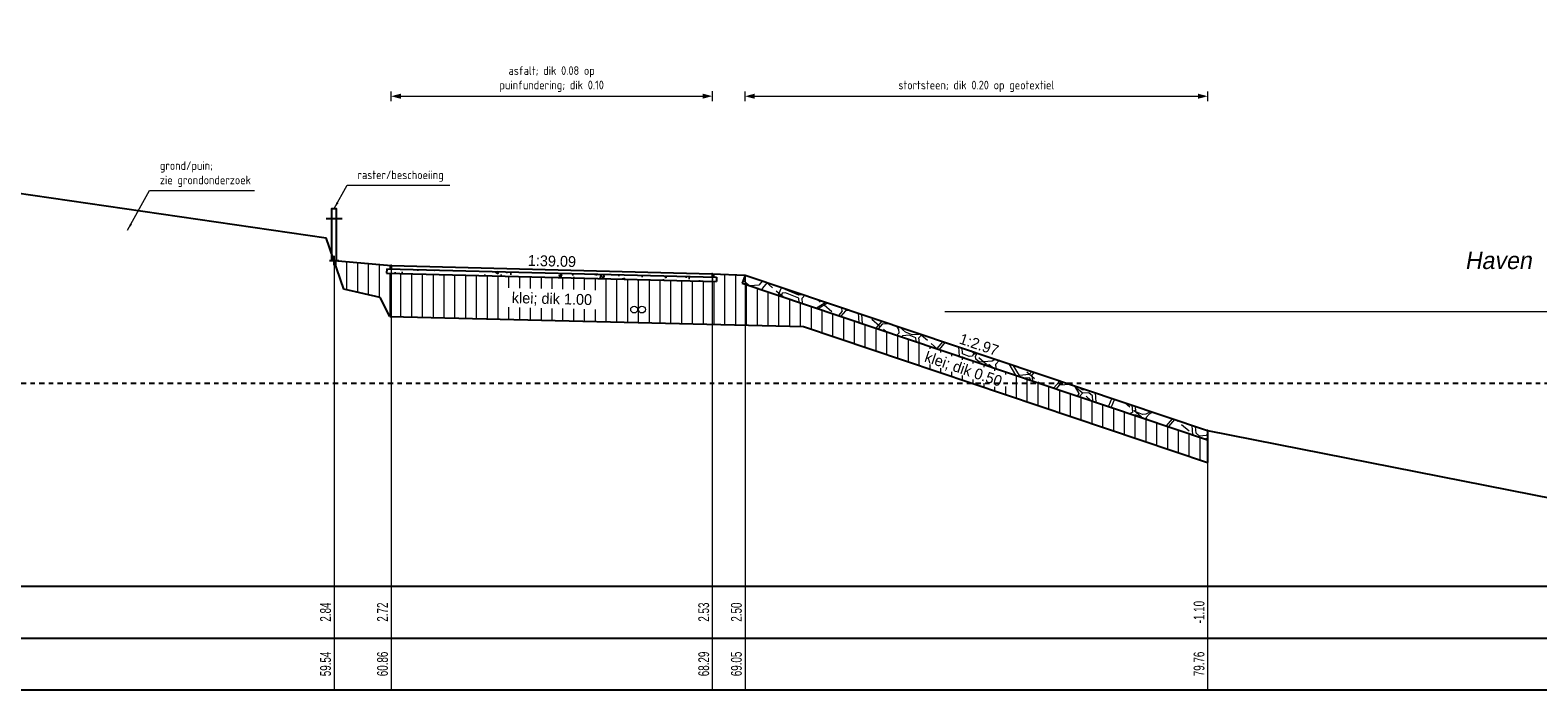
# Model space of a CAD drawing. Header units: metres. Extents: x 132 to 905, y -50 to 63.
# Tile 31 of 86: x 433 to 468, y -21 to -6. Entities that reach past the tile are written whole.
import ezdxf
from ezdxf.enums import TextEntityAlignment as Align

# ---------------------------------------------------------------- set-up
doc = ezdxf.new("R2010")
doc.units = ezdxf.units.M
doc.header["$LTSCALE"] = 0.1
doc.linetypes.add('NAP', pattern=[20, 12.5, -2.5, 2.5, -2.5])
for name, color, linetype in [('702', 1, 'Continuous'), ('BS-KANT-VERHARDING', 1, 'Continuous'), ('BS-ZANDLIJN_NVV', 198, 'Continuous'), ('DP-BS-RASTER', 255, 'Continuous'), ('DP-Matenbalk', 1, 'Continuous'), ('DP-Matenbalk_bestaandehoogten', 6, 'Continuous')]:
    doc.layers.add(name, color=color, linetype=linetype)
for name, color, linetype, lineweight in [('BS-OVERIGE-TEKSTEN-1', 253, 'RASTER', 0), ('DP-BS-arcering_klei', 253, 'Continuous', 0), ('DP-BS-arcering_kreukelberm', 253, 'Continuous', 0), ('DP-BS-arcering_slakken', 253, 'Continuous', 25), ('DP-BS-Maatvoering', 2, 'Continuous', 20), ('DP-BS-Matenbalk_verlenglijnen', 253, 'Continuous', 0), ('DP-BS-materiaalomschrijving', 213, 'Continuous', 18), ('DP-BS-profiel', 2, 'Continuous', 25), ('DP-NAP-lijn', 6, 'NAP', 25), ('DP-Taludhelling', 1, 'Continuous', 18), ('DP-Waterlijn', 1, 'Continuous', 13), ('TL-2.5 mm tekst_schaaldp', 7, 'Continuous', 25), ('TL-5.0mm Tekst', 4, 'Continuous', 50)]:
    doc.layers.add(name, color=color, linetype=linetype, lineweight=lineweight)
doc.layers.add('Constructielijn', color=33, linetype='Continuous', lineweight=0, plot=False)
doc.styles.add('bestomschr', font='isocp.shx', dxfattribs={"width": 0.96})
doc.styles.add('StagCAD', font='StagCAD.ttf')
doc.linetypes.add('RASTER', pattern='A,3,-2,[200,RASTER,S=0.75,R=0,X=0,Y=0],-2,3', length=10)
doc.dimstyles.new('best-leader 1_100', dxfattribs={"dimscale": 0.1, "dimtxt": 2, "dimasz": 1.6, "dimexe": 0, "dimexo": 0, "dimgap": 0.8, "dimtad": 1, "dimrnd": 0.001, "dimzin": 1, "dimdsep": 46, "dimtxsty": 'bestomschr', "dimblk": 'RAD_PIJL', "dimcen": 0.09, "dimse1": 1, "dimse2": 1, "dimclrd": 212, "dimclre": 1, "dimclrt": 2, "dimazin": 0, "dimtfac": 1, "dimtix": 1, "dimtmove": 0, "dimatfit": 0, "dimfxl": 1, "dimtvp": 0.83, "dimtolj": 1, "dimtzin": 0, "dimlwd": 5, "dimarcsym": 0})
doc.dimstyles.new('bestaand 1_100', dxfattribs={"dimscale": 0.1, "dimtxt": 2, "dimasz": 0.8, "dimexe": 0, "dimexo": 0, "dimgap": 1, "dimtad": 1, "dimrnd": 0.001, "dimzin": 1, "dimdsep": 46, "dimtxsty": 'bestomschr', "dimblk1": 'DIM_PIJL', "dimblk2": 'DIM_PIJL', "dimsah": 1, "dimcen": 0.09, "dimse1": 1, "dimse2": 1, "dimclrd": 212, "dimclre": 1, "dimclrt": 2, "dimazin": 0, "dimtfac": 1, "dimtix": 1, "dimtmove": 0, "dimatfit": 3, "dimldrblk": 'RAD_PIJL', "dimfxl": 1, "dimtvp": 0.83, "dimtolj": 1, "dimtzin": 0, "dimlwd": 9, "dimlwe": 5, "dimarcsym": 0})

# ---------------------------------------------------------------- blocks, each defined once
blk = doc.blocks.new('123')
at = {"layer": 'DP-BS-RASTER'}
for points in [[(-0.25, -0.25), (0.25, 0.25)], [(0.25, -0.25), (-0.25, 0.25)]]:
    blk.add_lwpolyline(points, dxfattribs=at)
blk = doc.blocks.new('*U73')
at = {"layer": 'DP-Matenbalk'}
for p, q in [((6, -3.5), (60.561, -3.5)), ((6, -4.7), (60.561, -4.7)), ((6, -5.9), (60.561, -5.9))]:
    blk.add_line(p, q, dxfattribs=at)
at = {"layer": 'DP-Matenbalk', "style": 'StagCAD', "width": 0.8}
blk.add_attdef('DPNR', (0, -3.356), '', height=0.25, dxfattribs=at)
at = {"layer": 'TL-2.5 mm tekst_schaaldp', "style": 'StagCAD', "width": 0.96}
blk.add_attdef('SCHAAL', (-0.05, -7.524), '', height=0.25, dxfattribs=at)
at = {"layer": 'TL-5.0mm Tekst', "style": 'StagCAD', "width": 0.96}
blk.add_attdef('OMSCHRIJVING', (-0.05, -6.935), '', height=0.5, dxfattribs=at)
blk = doc.blocks.new('*U82')
at = {"layer": 'DP-NAP-lijn'}
blk.add_line((0, 0), (605.61, 0), dxfattribs=at)
at = {"layer": 'DP-NAP-lijn', "style": 'StagCAD'}
blk.add_attdef('NAPLIJN', (6.25, 1), '', height=2.5, dxfattribs=at)
blk = doc.blocks.new('DIM_PIJL')
at = {"color": 1}
blk.add_line((0, 1.41), (0, -1.41), dxfattribs=at)
at = {"color": 1, "linetype": 'ByBlock'}
blk.add_solid([(-2.83, -0.75), (-2.83, 0.75), (0, 0)], dxfattribs=at)
blk = doc.blocks.new('*D91')
at = {"layer": 'Defpoints', "color": 0, "transparency": 16777216}
for p in [(448.707, -7.189), (441.272, -11.11), (448.708, -11.291)]:
    blk.add_point(p, dxfattribs=at)
at = {"layer": 'DP-BS-Maatvoering', "color": 212, "lineweight": 9, "transparency": 16777216}
blk.add_line((441.351, -7.191), (448.627, -7.189), dxfattribs=at)
at = {"layer": 'DP-BS-Maatvoering', "color": 212, "lineweight": 9, "transparency": 16777216, "xscale": 0.08000000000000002, "yscale": 0.08000000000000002, "zscale": 0.08000000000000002}
for p, rotation in [((441.271, -7.191), 180.0164307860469), ((448.707, -7.189), 0.01643078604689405)]:
    blk.add_blockref('DIM_PIJL', p, dxfattribs=dict(at, rotation=rotation))
at = {"layer": 'DP-BS-Maatvoering', "color": 2, "transparency": 16777216, "insert": (444.989, -6.794), "char_height": 0.2, "attachment_point": 5, "rotation": 0.0164, "style": 'bestomschr'}
blk.add_mtext('\\A1;asfalt; dik 0.08 op\\Ppuinfundering; dik 0.10', dxfattribs=at)
blk = doc.blocks.new('RAD_PIJL')
at = {"color": 1, "linetype": 'Continuous'}
blk.add_solid([(-2.83, -0.75), (-2.83, 0.75), (0, 0)], dxfattribs=at)
blk = doc.blocks.new('*D92')
at = {"layer": 'Defpoints', "color": 0, "transparency": 16777216}
for p in [(460.175, -7.191), (449.465, -11.33), (460.175, -14.931)]:
    blk.add_point(p, dxfattribs=at)
at = {"layer": 'DP-BS-Maatvoering', "color": 212, "lineweight": 9, "transparency": 16777216}
blk.add_line((449.545, -7.191), (460.095, -7.191), dxfattribs=at)
at = {"layer": 'DP-BS-Maatvoering', "color": 212, "lineweight": 9, "transparency": 16777216, "xscale": 0.08000000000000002, "yscale": 0.08000000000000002, "zscale": 0.08000000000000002, "rotation": 180}
blk.add_blockref('DIM_PIJL', (449.465, -7.191), dxfattribs=at)
at = {"layer": 'DP-BS-Maatvoering', "color": 212, "lineweight": 9, "transparency": 16777216, "xscale": 0.08000000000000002, "yscale": 0.08000000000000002, "zscale": 0.08000000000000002}
blk.add_blockref('DIM_PIJL', (460.175, -7.191), dxfattribs=at)
at = {"layer": 'DP-BS-Maatvoering', "color": 2, "transparency": 16777216, "insert": (454.82, -6.962), "char_height": 0.2, "attachment_point": 5, "style": 'bestomschr'}
blk.add_mtext('\\A1;stortsteen; dik 0.20 op geotextiel', dxfattribs=at)
blk = doc.blocks.new('riviernaam')
at = {"layer": 'TL-5.0mm Tekst', "style": 'StagCAD', "oblique": 10}
blk.add_attdef('NAAM', (0, 0), '', height=4, dxfattribs=at)
blk = doc.blocks.new('*U68')
at = {"color": 0}
blk.add_line((-0.185, 0.975), (0.185, 0.975), dxfattribs=at)
blk.add_lwpolyline([(-0.05, 0), (-0.05, 1.2), (0.05, 1.2), (0.05, 0)], dxfattribs=at)

msp = doc.modelspace()

# ---------------------------------------------------------------- hatches: boundary and pattern name
at = {"layer": 'DP-BS-arcering_klei'}
h = msp.add_hatch(dxfattribs=at)
h.set_pattern_fill('_USER', color=256, scale=0.25, angle=90, pattern_type=0)
h.set_pattern_definition([(90, (0, 1e-13), (-0.25, 0), [])])
h.paths.add_polyline_path([(443.934, -12.075), (446.046, -12.129), (446.057, -11.679), (443.945, -11.625)], flags=16)
h.paths.add_polyline_path([(453.499, -13.312), (455.47, -13.995), (455.586, -13.66), (453.587, -12.984)], flags=16)
h.paths.add_polyline_path([(439.948, -10.992), (440.179, -11.658), (441.021, -11.848), (441.242, -12.29), (450.818, -12.523), (460.175, -15.669), (460.175, -15.142), (449.401, -11.519), (449.465, -11.33), (448.708, -11.298), (448.708, -11.378), (448.806, -11.383), (448.804, -11.483), (441.168, -11.288), (441.17, -11.188), (441.27, -11.19), (441.272, -11.11), (439.953, -10.993)])
h.paths.add_polyline_path([(430.788, -9.842), (429.996, -9.051), (427.116, -9.083), (425.65, -9.478), (425.65, -10.514), (428.026, -9.873)])
at = {"layer": 'DP-BS-arcering_kreukelberm'}
h = msp.add_hatch(dxfattribs=at)
h.set_pattern_fill('NATUURST', color=256, scale=0.15, angle=94.44, style=0, pattern_type=2)
h.set_pattern_definition([(94.44, (755.9061, 39.4364), (-1.611621, 1.379376), [0.075, -0.075, 0.15, -1.2]), (94.44, (755.8778, 38.8324), (-1.611621, 1.379376), [0.375, -1.125]), (94.44, (755.8088, 38.7518), (-1.611621, 1.379376), [0.375, -1.125]), (94.44, (755.3827, 39.3957), (-1.611621, 1.379376), [0.075, -1.425]), (94.44, (755.2912, 38.6364), (-1.611621, 1.379376), [0.225, -1.275]), (94.44, (755.2165, 38.6306), (-1.611621, 1.379376), [0.225, -1.275]), (94.44, (755.072, 39.522), (-1.611621, 1.379376), [0.45, -1.05]), (94.44, (755.003, 39.4415), (-1.611621, 1.379376), [0.45, -1.05]), (94.44, (754.8825, 39.056), (-1.611621, 1.379376), [0.15, -1.35]), (94.44, (754.802, 39.125), (-1.611621, 1.379376), [0.075, -1.425]), (94.44, (754.7046, 38.4404), (-1.611621, 1.379376), [0.075, -0.075, 0.075, -1.275]), (184.44, (755.0037, 38.4636), (-1.379376, -1.611621), [0.225, -1.275]), (184.44, (755.5214, 38.579), (-1.379376, -1.611621), [0.075, -0.15, 0.075, -0.15, 0.3, -0.75]), (184.44, (754.6124, 38.6589), (-1.379376, -1.611621), [0.075, -1.425]), (184.44, (755.268, 38.9355), (-1.379376, -1.611621), [0.075, -1.425]), (184.44, (754.8883, 38.9812), (-1.379376, -1.611621), [0.075, -1.425]), (184.44, (755.6992, 39.1946), (-1.379376, -1.611621), [0.15, -1.35]), (184.44, (755.7682, 39.2752), (-1.379376, -1.611621), [0.225, -1.275]), (184.44, (754.8651, 39.2803), (-1.379376, -1.611621), [0.15, -0.075, 0.15, -1.125]), (184.44, (755.308, 39.39), (-1.379376, -1.611621), [0.3, -1.2]), (184.44, (755.3021, 39.4647), (-1.379376, -1.611621), [0.15, -1.35]), (184.44, (755.814, 39.6549), (-1.379376, -1.611621), [0.3, -1.2]), (184.44, (755.8081, 39.7297), (-1.379376, -1.611621), [0.225, -1.275]), (139.44, (755.7798, 39.1257), (-1.4954984, -0.1161226), [0.106066, -2.015254]), (139.44, (755.3885, 39.321), (-1.4954984, -0.1161226), [0.106066, -2.015254]), (139.44, (755.1526, 39.4531), (-1.4954984, -0.1161226), [0.106066, -2.015254]), (139.44, (755.0843, 38.3946), (-1.4954984, -0.1161226), [0.106066, -2.015254]), (139.44, (754.7736, 38.521), (-1.4954984, -0.1161226), [0.106066, -2.015254]), (139.44, (755.5439, 39.2578), (-1.4954984, -0.1161226), [0.2121315, -1.909189]), (139.44, (754.5602, 39.3319), (-1.4954984, -0.1161226), [0.2121315, -1.909189]), (229.44, (755.9867, 39.3674), (0.1161226, -1.4954984), [0.2121315, -1.909189]), (229.44, (755.9061, 39.4364), (0.1161226, -1.4954984), [0.2121315, -1.909189]), (229.44, (755.5149, 39.6317), (0.1161226, -1.4954984), [0.2121315, -1.909189]), (229.44, (755.0088, 39.3667), (0.1161226, -1.4954984), [0.2121315, -1.909189]), (229.44, (755.003, 39.4415), (0.1161226, -1.4954984), [0.2121315, -1.909189]), (229.44, (755.4749, 39.1772), (0.1161226, -1.4954984), [0.318198, -1.803122]), (229.44, (755.509, 39.7065), (0.1161226, -1.4954984), [0.318198, -1.803122]), (229.44, (755.5497, 39.183), (0.1161226, -1.4954984), [0.424264, -1.697056]), (229.44, (754.7046, 38.4404), (0.1161226, -1.4954984), [0.424264, -1.697056]), (229.44, (754.7794, 38.4462), (0.1161226, -1.4954984), [0.424264, -1.697056]), (229.44, (755.5961, 38.5848), (0.1161226, -1.4954984), [0.106066, -2.015254]), (229.44, (755.2223, 38.5558), (0.1161226, -1.4954984), [0.106066, -2.015254]), (121.00505, (755.90034, 39.51116), (-0.1161226, 1.4954984), [0.167705, -3.186397]), (121.00505, (755.4749, 39.1772), (-0.1161226, 1.4954984), [0.167705, -3.186397]), (121.00505, (755.5838, 39.71226), (-0.1161226, 1.4954984), [0.33541, -3.018692]), (121.00505, (755.50904, 39.70645), (-0.1161226, 1.4954984), [0.33541, -3.018692]), (157.87495, (754.7961, 39.19974), (-1.4954984, -0.1161226), [0.1677, -1.677, 0.3354, -1.174002]), (157.87495, (755.4524, 38.49844), (-1.4954984, -0.1161226), [0.167705, -3.186397]), (157.87495, (756.0332, 38.7692), (-1.4954984, -0.1161226), [0.167705, -3.186397]), (157.87495, (755.4466, 38.5732), (-1.4954984, -0.1161226), [0.167705, -3.186397]), (157.87495, (754.71555, 39.2687), (-1.4954984, -0.1161226), [0.167705, -3.186397]), (157.87495, (754.7961, 39.19974), (-1.4954984, -0.1161226), [0.167705, -3.186397]), (157.87495, (755.1932, 38.9297), (-1.4954984, -0.1161226), [0.33541, -3.018692]), (157.87495, (755.19904, 38.8549), (-1.4954984, -0.1161226), [0.33541, -3.018692]), (211.00505, (755.21646, 38.6306), (-1.4954984, -0.1161226), [0.167705, -3.186397]), (211.00505, (755.8836, 38.7576), (-1.4954984, -0.1161226), [0.33541, -3.018692]), (211.00505, (755.80885, 38.7518), (-1.4954984, -0.1161226), [0.33541, -3.018692]), (247.87495, (754.81355, 38.9754), (0.1161226, -1.4954984), [0.33541, -3.018692]), (247.87495, (754.80194, 39.12497), (0.1161226, -1.4954984), [0.503115, -2.850987]), (139.44, (756.03654, 38.7258), (-0.3048019, -0.3561213), [0.234375, -0.1171875])])
h.paths.add_polyline_path([(449.465, -11.33), (460.175, -14.931), (460.175, -15.142), (449.401, -11.519)])
at = {"layer": 'DP-BS-arcering_slakken'}
h = msp.add_hatch(dxfattribs=at)
h.set_pattern_fill('AR-CONC', color=256, scale=0.004, angle=0.0164)
h.set_pattern_definition([(50.01643, (72.54947, 50.80425), (0.7287569, -0.0635474), [0.0762, -0.8382]), (355.01643, (72.5495, 50.80425), (-0.1411928, 0.7641869), [0.06096, -0.6705623]), (100.46788, (72.6102, 50.79896), (0.5875641, 0.7006395), [0.06476, -0.712361]), (46.20063, (72.5494, 51.00745), (1.0843643, -0.1678584), [0.1143, -1.2573]), (96.652, (72.6398, 50.9935), (0.9493327, 0.9899768), [0.09714, -1.0685424]), (351.20058, (72.5494, 51.0075), (0.9493327, 0.9899768), [0.09144, -1.005839]), (21.01643, (72.651, 50.9567), (0.6065748, -0.4088869), [0.0762, -0.8382]), (326.01643, (72.651, 50.9567), (0.2469968, 0.7368227), [0.06096, -0.67056]), (71.46788, (72.7016, 50.9226), (0.8535717, 0.3279359), [0.06476, -0.7123598]), (37.51643, (72.54947, 50.80425), (0.01225742, 0.33822368), [0, -0.662432, 0, -0.68072, 0, -0.6731]), (7.51643, (72.54947, 50.80425), (0.26716372, 0.40079893), [0, -0.388112, 0, -0.647192, 0, -0.25654]), (327.51643, (72.3229, 50.8042), (0.54236893, -0.02275944), [0, -0.254, 0, -0.79248, 0, -1.05156]), (317.51643, (72.2213, 50.80416), (0.59248753, 0.1018759), [0, -0.3302, 0, -0.526288, 0, -0.74676])])
h.paths.add_polyline_path([(441.17, -11.188), (441.168, -11.288), (449.096, -11.481), (449.099, -11.381)])

# ---------------------------------------------------------------- linework, layer by layer
at = {"layer": 'BS-KANT-VERHARDING'}
for p in [(441.272, -11.11), (448.708, -11.301)]:
    msp.add_point(p, dxfattribs=at)
at = {"layer": 'BS-ZANDLIJN_NVV'}
msp.add_point((460.175, -14.931), dxfattribs=at)
at = {"layer": 'Constructielijn'}
for centre in [(446.899, -12.129), (447.079, -12.129)]:
    msp.add_circle(centre, 0.08, dxfattribs=at)
at = {"layer": 'DP-BS-Matenbalk_verlenglijnen'}
for p, q in [((439.953, -10.993), (439.953, -20.934)), ((441.272, -11.11), (441.272, -20.934)), ((448.708, -11.301), (448.708, -20.934)), ((449.465, -11.33), (449.465, -20.934)), ((460.175, -14.931), (460.175, -20.934))]:
    msp.add_line(p, q, dxfattribs=at)
for points in [[(439.953, -10.993, 0), (439.953, -10.993, 0)], [(441.272, -11.11, 0), (441.272, -11.11, 0)], [(448.708, -11.299, 0), (448.708, -11.299, 0)], [(460.175, -14.931, 0), (460.175, -14.931, 0)]]:
    msp.add_polyline3d(points, dxfattribs=at)
at = {"layer": 'DP-BS-profiel'}
for p, q in [((429.996, -9.051), (439.765, -10.466)), ((440.179, -11.658), (439.765, -10.466)), ((439.953, -10.993), (441.272, -11.11)), ((439.953, -10.993), (441.272, -11.11)), ((441.272, -11.11), (441.271, -11.19)), ((441.272, -11.11), (448.708, -11.301)), ((441.171, -11.188), (441.168, -11.288)), ((441.168, -11.288), (448.804, -11.483)), ((441.171, -11.188), (448.806, -11.383)), ((448.708, -11.301), (448.706, -11.381)), ((448.708, -11.301), (449.465, -11.33)), ((448.806, -11.383), (448.804, -11.483)), ((449.465, -11.33), (449.401, -11.519)), ((449.465, -11.33), (460.175, -14.931)), ((441.021, -11.848), (440.179, -11.658)), ((441.242, -12.29), (441.021, -11.848)), ((449.401, -11.519), (460.175, -15.142)), ((441.242, -12.29), (450.818, -12.523)), ((450.818, -12.523), (460.175, -15.669)), ((460.175, -14.931), (460.175, -15.669))]:
    msp.add_line(p, q, dxfattribs=at)
msp.add_lwpolyline([(460.175, -14.931), (469.84, -16.834), (477.96, -16.834)], dxfattribs=at)
at = {"layer": 'DP-Waterlijn'}
msp.add_line((477.96, -12.184), (454.088, -12.184), dxfattribs=at)

# ---------------------------------------------------------------- block references
at = {"layer": '702', "xscale": 0.3, "yscale": 0.3, "zscale": 0.3, "rotation": 314.999999}
msp.add_blockref('123', (439.953, -10.993), dxfattribs=at)
at = {"layer": 'BS-OVERIGE-TEKSTEN-1', "xscale": 0.1, "yscale": 0.1, "zscale": 0.1}
msp.add_blockref('riviernaam', (466.129, -11.192), dxfattribs=at).add_auto_attribs({'NAAM': 'Haven'})
at = {"layer": 'DP-BS-profiel'}
msp.add_blockref('*U68', (439.953, -10.993), dxfattribs=at)
at = {"layer": 'DP-Matenbalk'}
msp.add_blockref('*U73', (417.398, -15.034), dxfattribs=at)
at = {"layer": 'DP-NAP-lijn', "xscale": 0.1, "yscale": 0.1, "zscale": 0.1}
msp.add_blockref('*U82', (417.398, -13.834), dxfattribs=at)

# ---------------------------------------------------------------- texts
at = {"layer": 'DP-BS-Maatvoering', "color": 2, "char_height": 0.2, "attachment_point": 7, "style": 'bestomschr'}
for s, insert in [('\\A1;grond/puin;\\Pzie grondonderzoek', (435.919, -9.29)), ('\\A1;raster/beschoeiing', (440.495, -9.171))]:
    msp.add_mtext(s, dxfattribs=dict(at, insert=insert))
at = {"layer": 'DP-BS-materiaalomschrijving', "style": 'StagCAD'}
for s, rotation, p in [('klei; dik 1.00', 358.5344, (444.99, -12.077)), ('klei; dik 0.50', 341.4161, (454.458, -13.693))]:
    msp.add_text(s, height=0.25, rotation=rotation, dxfattribs=at).set_placement(p, align=Align.BOTTOM_CENTER)
at = {"layer": 'DP-Matenbalk_bestaandehoogten', "width": 0.68}
for s, p in [('2.84', (439.953, -19.134)), ('2.72', (441.272, -19.134)), ('2.53', (448.708, -19.134)), ('2.50', (449.465, -19.134)), ('-1.10', (460.175, -19.134)), ('59.54', (439.953, -20.334)), ('60.86', (441.272, -20.334)), ('68.29', (448.708, -20.334)), ('69.05', (449.465, -20.334)), ('79.76', (460.175, -20.334))]:
    msp.add_text(s, height=0.25, rotation=90, dxfattribs=at).set_placement(p, align=Align.BOTTOM_CENTER)
at = {"layer": 'DP-Taludhelling', "style": 'StagCAD'}
for s, rotation, p in [('1:39.09', 358.5344, (444.99, -11.206)), ('1:2.97', 341.4161, (454.82, -13.13))]:
    msp.add_text(s, height=0.25, rotation=rotation, dxfattribs=at).set_placement(p, align=Align.BOTTOM_CENTER)

# ---------------------------------------------------------------- dimensions: what is measured, and where the dimension line sits
at = {"layer": 'DP-BS-Maatvoering'}
dim = msp.add_linear_dim(base=(448.707, -7.189), p1=(441.272, -11.11), p2=(448.708, -11.291), angle=0.0164, text='asfalt; dik 0.08 op\\Ppuinfundering; dik 0.10', dimstyle='bestaand 1_100', dxfattribs=at)
dim.commit()
dim.dimension.update_dxf_attribs({"geometry": '*D91', "text_midpoint": (444.989, -6.794)})
dim = msp.add_linear_dim(base=(460.175, -7.191), p1=(449.465, -11.33), p2=(460.175, -14.931), text='stortsteen; dik 0.20 op geotextiel', dimstyle='bestaand 1_100', dxfattribs=at)
dim.commit()
dim.dimension.update_dxf_attribs({"geometry": '*D92', "text_midpoint": (454.82, -6.962)})

# ---------------------------------------------------------------- leaders
at = {"layer": 'DP-BS-Maatvoering', "annotation_type": 0, "has_hookline": 1, "hookline_direction": 0}
for points, text_width in [([(435.173, -10.288), (435.679, -9.37), (435.839, -9.37)], 2.189), ([(439.953, -9.793), (440.255, -9.251), (440.415, -9.251)], 2.139)]:
    msp.add_leader(points, dimstyle='best-leader 1_100', override={"dimgap": 0.8, "dimtad": 1}, dxfattribs=dict(at, text_width=text_width))

doc.saveas('drawing.dxf')
